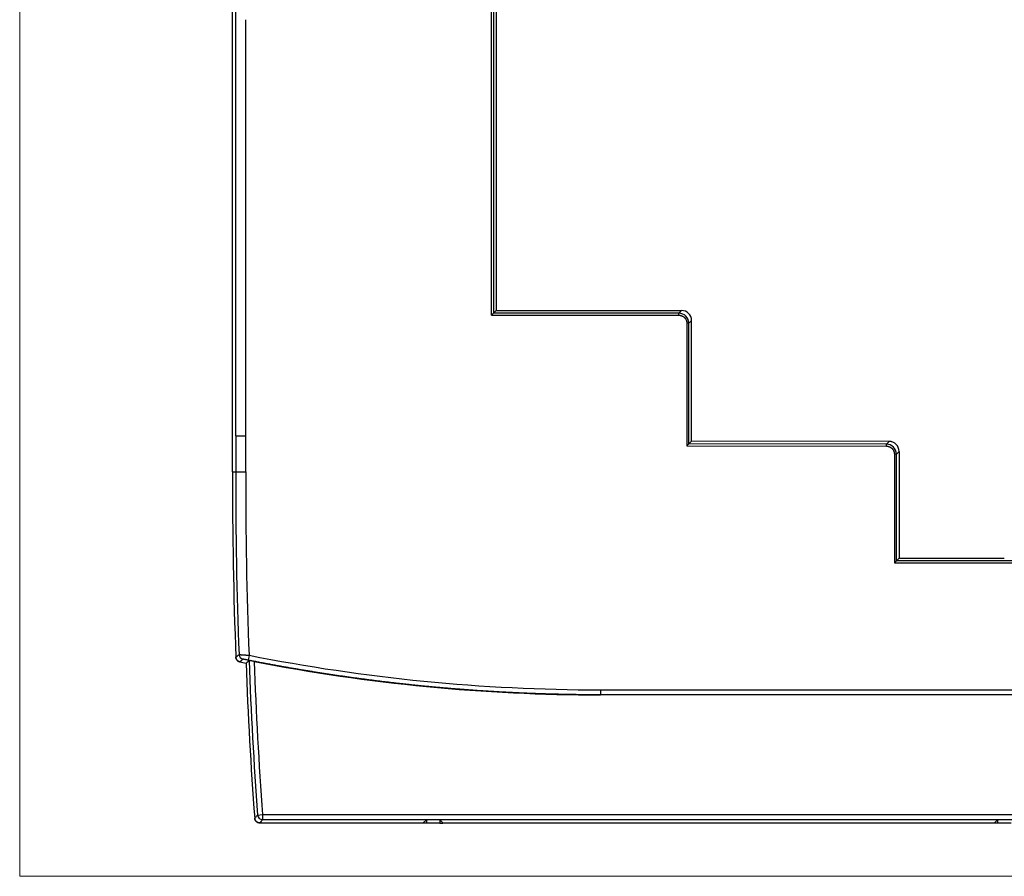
# Model space of a CAD drawing. Header units: millimetres. Extents: x 20 to 821, y 20 to 574.
# Tile 12 of 15: x 624 to 723, y 206 to 292. Entities that reach past the tile are written whole.
import ezdxf

# ---------------------------------------------------------------- set-up
doc = ezdxf.new("R2010")
doc.units = ezdxf.units.MM
doc.layers.add('1', color=7, linetype='Continuous', true_color=0xffffff)

msp = doc.modelspace()

# ---------------------------------------------------------------- linework, layer by layer
at = {"layer": '1', "color": 8, "linetype": 'Continuous', "lineweight": 18}
for q in [(624.5, 387.667), (821, 206.333)]:
    msp.add_line((624.5, 206.333), q, dxfattribs=at)
at = {"layer": '1', "color": 18, "linetype": 'Continuous', "lineweight": 25}
for p, q in [((645.748, 246.693), (645.748, 327.293)), ((671.582, 262.322), (671.573, 315.264)), ((671.773, 315.064), (671.782, 262.521)), ((672.043, 314.791), (672.052, 262.794)), ((671.582, 262.322), (671.782, 262.521)), ((671.782, 262.521), (672.052, 262.791)), ((690.272, 262.518), (671.782, 262.521)), ((672.052, 262.794), (690.542, 262.791)), ((672.052, 262.794), (672.052, 262.791)), ((672.052, 262.791), (690.542, 262.788)), ((690.272, 262.518), (690.542, 262.788)), ((690.272, 262.318), (690.272, 262.518)), ((671.582, 262.322), (690.272, 262.318)), ((691.072, 261.518), (691.07, 249.272)), ((691.272, 261.518), (691.072, 261.518)), ((691.27, 249.472), (691.272, 261.518)), ((691.541, 261.788), (691.272, 261.518)), ((691.539, 249.741), (691.541, 261.788)), ((646.071, 250.293), (646.071, 246.693)), ((647.071, 246.69), (647.071, 250.293)), ((691.27, 249.472), (691.539, 249.741)), ((711.25, 249.722), (691.539, 249.741)), ((710.98, 249.452), (711.25, 249.722)), ((711.25, 249.722), (711.251, 249.722)), ((691.07, 249.272), (691.27, 249.472)), ((691.07, 249.272), (710.98, 249.252)), ((710.98, 249.452), (691.27, 249.472)), ((710.98, 249.252), (710.98, 249.452)), ((712.249, 248.722), (711.979, 248.452)), ((712.249, 248.722), (712.247, 238.077)), ((712.25, 248.722), (712.248, 238.077)), ((711.779, 248.452), (711.777, 237.608)), ((711.979, 248.452), (711.779, 248.452)), ((711.977, 237.808), (711.979, 248.452)), ((711.777, 237.608), (711.977, 237.808)), ((711.977, 237.808), (712.247, 238.077)), ((733.523, 237.804), (711.977, 237.808)), ((712.247, 238.077), (712.248, 238.077)), ((712.248, 238.077), (722.75, 238.075)), ((711.777, 237.608), (733.723, 237.604)), ((682.45, 224.938), (763.05, 224.938)), ((763.05, 224.438), (682.45, 224.438)), ((648.24, 212.447), (648.738, 212.484)), ((648.738, 212.484), (648.738, 211.984)), ((648.738, 212.484), (796.762, 212.484)), ((648.447, 211.67), (664.776, 211.67)), ((648.447, 211.67), (664.776, 211.67)), ((796.762, 211.984), (648.738, 211.984)), ((664.776, 211.67), (665.081, 211.976)), ((664.776, 211.67), (664.776, 211.67)), ((664.776, 211.64), (664.776, 211.67)), ((665.081, 211.64), (664.776, 211.64)), ((665.081, 211.976), (665.081, 211.64)), ((666.419, 211.976), (665.081, 211.976)), ((666.419, 211.64), (665.081, 211.64)), ((666.419, 211.976), (666.419, 211.64)), ((666.419, 211.976), (666.724, 211.67)), ((666.419, 211.64), (666.724, 211.64)), ((666.724, 211.67), (721.776, 211.67)), ((666.724, 211.64), (666.724, 211.67)), ((666.724, 211.67), (666.724, 211.67)), ((666.724, 211.67), (721.776, 211.67)), ((721.776, 211.67), (722.081, 211.976)), ((721.776, 211.67), (721.776, 211.67)), ((721.776, 211.64), (721.776, 211.67)), ((722.081, 211.64), (721.776, 211.64)), ((722.081, 211.976), (722.081, 211.64)), ((723.419, 211.976), (722.081, 211.976)), ((723.419, 211.64), (722.081, 211.64))]:
    msp.add_line(p, q, dxfattribs=at)
for centre, radius, start, end in [((1054.793, 244.599), 409.05, 179.70671, 182.2977), ((1054.793, 244.599), 408.727, 179.70648, 182.26248), ((1054.793, 244.599), 407.727, 179.70612, 182.2782), ((1022.827, 240.73), 375.968, 182.00045, 182.00071), ((1022.827, 240.73), 375.968, 182.00071, 184.36237), ((1022.827, 240.73), 375.654, 181.96286, 184.31789), ((1022.827, 240.73), 375.154, 181.97925, 184.31789)]:
    msp.add_arc(centre, radius, start, end, dxfattribs=at)
for centre, major_axis, ratio, start_param, end_param in [((690.541, 261.791), (-0.707, -0.707), 0.999805, 2.356292, 3.926893), ((690.541, 261.788), (-0.707, -0.707), 0.999805, 2.359592, 3.926893), ((690.541, 261.788), (-0.707, -0.707), 0.999805, 2.356292, 2.359592), ((711.25, 248.722), (-0.708, -0.707), 0.999805, 2.356703, 3.926482), ((711.249, 248.722), (-0.708, -0.707), 0.999805, 2.356702, 3.924782), ((646.884, 228.483), (-0.322, 0.382), 0.999756, 0.909893, 2.242298), ((682.517, 405.52), (-12.103, -180.173), 0.999848, 6.154457, 6.349898), ((682.495, 405.189), (-12.137, -180.672), 0.999848, 6.149968, 6.15344), ((682.481, 405.192), (-24.243, -179.45), 0.999848, 6.217261, 6.220734), ((682.517, 405.511), (-12.137, -180.672), 0.999848, 6.157872, 6.349902), ((648.738, 212.484), (-0.367, 0.34), 0.999717, 0.82322, 2.318373)]:
    msp.add_ellipse(centre, major_axis=major_axis, ratio=ratio, start_param=start_param, end_param=end_param, dxfattribs=at)
for points, degree in [([(646.071, 288.693), (646.071, 327.293)], 1), ([(647.071, 288.693), (647.071, 289.731), (647.071, 290.768), (647.071, 291.806)], 3), ([(646.071, 250.293), (646.071, 288.693)], 1), ([(647.071, 250.293), (647.071, 263.093), (647.071, 275.893), (647.071, 288.693)], 3), ([(691.272, 261.518), (691.272, 262.063), (690.817, 262.518), (690.272, 262.518)], 3), ([(711.979, 248.452), (711.979, 248.997), (711.525, 249.452), (710.98, 249.452)], 3), ([(645.748, 246.693), (645.856, 246.693), (645.964, 246.693), (646.071, 246.693)], 3), ([(646.072, 228.199), (646.176, 228.287), (646.28, 228.375), (646.385, 228.463)], 3), ([(646.072, 228.198), (646.072, 228.198), (646.072, 228.199), (646.072, 228.199)], 3), ([(646.786, 227.993), (646.681, 227.905), (646.576, 227.817), (646.472, 227.73)], 3), ([(647.388, 228.391), (647.338, 228.137), (647.292, 227.906), (647.291, 227.901)], 3), ([(647.088, 227.606), (647.19, 227.691), (647.292, 227.777), (647.394, 227.863)], 3), ([(647.948, 212.132), (647.948, 212.132), (647.948, 212.132), (647.948, 212.132)], 3), ([(648.738, 211.984), (648.641, 211.879), (648.544, 211.775), (648.447, 211.67)], 3)]:
    msp.add_open_spline(points, degree=degree, dxfattribs=at)
for points, knots in [([(690.272, 262.318), (690.277, 262.318), (690.286, 262.318), (690.301, 262.318), (690.316, 262.317), (690.332, 262.316), (690.347, 262.315), (690.363, 262.313), (690.38, 262.311), (690.397, 262.309), (690.414, 262.306), (690.431, 262.302), (690.448, 262.299), (690.466, 262.294), (690.484, 262.29), (690.503, 262.284), (690.521, 262.278), (690.54, 262.272), (690.559, 262.265), (690.601, 262.248), (690.662, 262.219), (690.733, 262.173), (690.79, 262.129), (690.838, 262.084), (690.882, 262.037), (690.927, 261.979), (690.972, 261.908), (691.004, 261.843), (691.024, 261.79), (691.036, 261.757), (691.045, 261.724), (691.053, 261.691), (691.059, 261.66), (691.064, 261.63), (691.068, 261.6), (691.07, 261.572), (691.071, 261.545), (691.072, 261.527), (691.072, 261.518)], [0, 0, 0, 0, 0.011414, 0.023122, 0.035123, 0.047416, 0.06, 0.072875, 0.086039, 0.099493, 0.113237, 0.127271, 0.141596, 0.156211, 0.171118, 0.186318, 0.201812, 0.217601, 0.233686, 0.25007, 0.326443, 0.393468, 0.451302, 0.500006, 0.548694, 0.606523, 0.673553, 0.749942, 0.779215, 0.807526, 0.834885, 0.861296, 0.886765, 0.911295, 0.934886, 0.957536, 0.979243, 1, 1, 1, 1]), ([(646.068, 250.293), (646.07, 250.293), (646.078, 250.293), (646.105, 250.293), (646.125, 250.293), (646.176, 250.293), (646.207, 250.293), (646.28, 250.293), (646.321, 250.293), (646.413, 250.293), (646.463, 250.293), (646.57, 250.293), (646.627, 250.293), (646.746, 250.293), (646.807, 250.293), (646.933, 250.293), (646.998, 250.293), (647.062, 250.293)], [0, 0, 0, 0, 0.125, 0.125, 0.25, 0.25, 0.375, 0.375, 0.5, 0.5, 0.625, 0.625, 0.75, 0.75, 0.875, 0.875, 1, 1, 1, 1]), ([(710.98, 249.252), (710.985, 249.252), (710.994, 249.252), (711.009, 249.252), (711.024, 249.251), (711.04, 249.25), (711.055, 249.249), (711.071, 249.247), (711.088, 249.245), (711.104, 249.243), (711.121, 249.24), (711.139, 249.236), (711.156, 249.233), (711.174, 249.228), (711.192, 249.224), (711.211, 249.218), (711.229, 249.212), (711.248, 249.206), (711.267, 249.199), (711.309, 249.182), (711.369, 249.153), (711.441, 249.107), (711.498, 249.063), (711.546, 249.018), (711.59, 248.971), (711.635, 248.913), (711.68, 248.842), (711.711, 248.777), (711.732, 248.725), (711.743, 248.691), (711.753, 248.658), (711.76, 248.626), (711.767, 248.594), (711.772, 248.564), (711.775, 248.534), (711.777, 248.506), (711.779, 248.479), (711.779, 248.461), (711.779, 248.452)], [0, 0, 0, 0, 0.011408, 0.023111, 0.035107, 0.047396, 0.059977, 0.072849, 0.086012, 0.099465, 0.113209, 0.127244, 0.141569, 0.156186, 0.171096, 0.186299, 0.201797, 0.21759, 0.23368, 0.250069, 0.326433, 0.393456, 0.451293, 0.500006, 0.548703, 0.606535, 0.673563, 0.749942, 0.779225, 0.807544, 0.834908, 0.861323, 0.886793, 0.911322, 0.934909, 0.957554, 0.979253, 1, 1, 1, 1]), ([(646.071, 246.693), (646.073, 246.693), (646.08, 246.693), (646.1, 246.693), (646.109, 246.693), (646.128, 246.693), (646.14, 246.693), (646.178, 246.693), (646.209, 246.692), (646.264, 246.692), (646.283, 246.692), (646.325, 246.692), (646.347, 246.692), (646.416, 246.692), (646.466, 246.692), (646.534, 246.692), (646.548, 246.692), (646.576, 246.692), (646.619, 246.691), (646.692, 246.691), (646.752, 246.691), (646.814, 246.691), (646.846, 246.691), (646.91, 246.691), (646.942, 246.691), (646.991, 246.69), (647.007, 246.69), (647.039, 246.69), (647.055, 246.69), (647.071, 246.69)], [0, 0, 0, 0, 0.125, 0.125, 0.1875, 0.1875, 0.25, 0.25, 0.375, 0.375, 0.4375, 0.4375, 0.5, 0.5, 0.625, 0.625, 0.65625, 0.65625, 0.6875, 0.75, 0.8125, 0.8125, 0.875, 0.875, 0.9375, 0.9375, 0.96875, 0.96875, 1, 1, 1, 1]), ([(646.072, 228.198), (646.073, 228.17), (646.08, 228.115), (646.096, 228.062), (646.116, 228.01), (646.128, 227.985), (646.156, 227.937), (646.173, 227.915), (646.2, 227.883), (646.209, 227.873), (646.229, 227.853), (646.239, 227.844), (646.271, 227.817), (646.293, 227.801), (646.329, 227.78), (646.342, 227.773), (646.367, 227.761), (646.379, 227.756), (646.418, 227.741), (646.444, 227.733), (646.472, 227.728)], [0, 0, 0, 0, 0.125, 0.25, 0.25, 0.375, 0.375, 0.5, 0.5, 0.5625, 0.5625, 0.625, 0.625, 0.75, 0.75, 0.8125, 0.8125, 0.875, 0.875, 1, 1, 1, 1]), ([(646.472, 227.73), (646.444, 227.735), (646.391, 227.751), (646.342, 227.774), (646.294, 227.803), (646.271, 227.819), (646.229, 227.854), (646.209, 227.873), (646.182, 227.905), (646.174, 227.916), (646.157, 227.939), (646.15, 227.95), (646.129, 227.985), (646.116, 228.01), (646.101, 228.049), (646.097, 228.062), (646.089, 228.089), (646.085, 228.102), (646.077, 228.142), (646.073, 228.17), (646.072, 228.198)], [0, 0, 0, 0, 0.125, 0.25, 0.25, 0.375, 0.375, 0.5, 0.5, 0.5625, 0.5625, 0.625, 0.625, 0.75, 0.75, 0.8125, 0.8125, 0.875, 0.875, 1, 1, 1, 1]), ([(646.385, 228.463), (646.385, 228.463), (646.385, 228.464), (646.386, 228.464), (646.387, 228.464), (646.388, 228.464), (646.389, 228.464), (646.391, 228.464), (646.393, 228.463), (646.395, 228.463), (646.398, 228.463), (646.401, 228.463), (646.404, 228.463), (646.408, 228.463), (646.412, 228.462), (646.416, 228.462), (646.42, 228.462), (646.425, 228.461), (646.43, 228.461), (646.436, 228.46), (646.442, 228.46), (646.448, 228.46), (646.455, 228.459), (646.462, 228.458), (646.469, 228.458), (646.477, 228.457), (646.485, 228.457), (646.494, 228.456), (646.502, 228.455), (646.512, 228.455), (646.521, 228.454), (646.532, 228.453), (646.542, 228.452), (646.553, 228.452), (646.564, 228.451), (646.576, 228.45), (646.588, 228.449), (646.601, 228.448), (646.614, 228.447), (646.627, 228.446), (646.641, 228.445), (646.655, 228.444), (646.67, 228.443), (646.685, 228.442), (646.7, 228.441), (646.716, 228.44), (646.733, 228.439), (646.749, 228.438), (646.766, 228.436), (646.784, 228.435), (646.802, 228.434), (646.82, 228.433), (646.839, 228.431), (646.858, 228.43), (646.877, 228.429), (646.897, 228.427), (646.918, 228.426), (646.938, 228.424), (646.959, 228.423), (646.981, 228.421), (647.002, 228.42), (647.024, 228.418), (647.047, 228.417), (647.069, 228.415), (647.092, 228.413), (647.116, 228.412), (647.139, 228.41), (647.163, 228.408), (647.187, 228.407), (647.212, 228.405), (647.236, 228.403), (647.261, 228.401), (647.286, 228.399), (647.311, 228.397), (647.337, 228.395), (647.362, 228.393), (647.38, 228.392), (647.388, 228.391)], [0, 0, 0, 0, 0.010107, 0.0203, 0.030579, 0.040944, 0.051395, 0.061932, 0.072556, 0.083266, 0.094063, 0.104946, 0.115915, 0.126971, 0.138114, 0.149344, 0.16066, 0.172063, 0.183553, 0.19513, 0.206794, 0.218546, 0.230384, 0.242309, 0.254321, 0.266421, 0.278608, 0.290883, 0.303244, 0.315693, 0.32823, 0.340854, 0.353565, 0.366365, 0.379251, 0.392226, 0.405288, 0.418437, 0.431675, 0.445, 0.458413, 0.471914, 0.485503, 0.49918, 0.512944, 0.526797, 0.540738, 0.554766, 0.568883, 0.583088, 0.597381, 0.611762, 0.626231, 0.640788, 0.655434, 0.670168, 0.68499, 0.6999, 0.714899, 0.729986, 0.745161, 0.760425, 0.775777, 0.791218, 0.806747, 0.822364, 0.83807, 0.853864, 0.869747, 0.885719, 0.901779, 0.917928, 0.934165, 0.950491, 0.966905, 0.983408, 1, 1, 1, 1]), ([(647.291, 227.901), (647.287, 227.902), (647.279, 227.903), (647.268, 227.905), (647.257, 227.908), (647.245, 227.91), (647.234, 227.912), (647.223, 227.914), (647.211, 227.916), (647.2, 227.919), (647.189, 227.921), (647.178, 227.923), (647.167, 227.925), (647.156, 227.927), (647.145, 227.929), (647.134, 227.931), (647.124, 227.934), (647.113, 227.936), (647.076, 227.943), (647.014, 227.955), (646.95, 227.966), (646.905, 227.975), (646.875, 227.98), (646.849, 227.985), (646.831, 227.987), (646.819, 227.989), (646.812, 227.99), (646.805, 227.991), (646.8, 227.992), (646.795, 227.993), (646.791, 227.993), (646.788, 227.993), (646.786, 227.993), (646.786, 227.993), (646.786, 227.993)], [0, 0, 0, 0, 0.014894, 0.029727, 0.044508, 0.059243, 0.073939, 0.088603, 0.103242, 0.117863, 0.132474, 0.147082, 0.161694, 0.176317, 0.190958, 0.205625, 0.220324, 0.235063, 0.249849, 0.375126, 0.499347, 0.562472, 0.624746, 0.686785, 0.74921, 0.777143, 0.804928, 0.832621, 0.860278, 0.887956, 0.915712, 0.943601, 0.971679, 1, 1, 1, 1]), ([(682.45, 224.441), (682.377, 224.441), (682.23, 224.441), (682.011, 224.442), (681.791, 224.442), (681.572, 224.443), (681.352, 224.445), (681.133, 224.446), (680.913, 224.448), (680.693, 224.45), (680.474, 224.452), (680.254, 224.455), (680.035, 224.458), (679.815, 224.461), (679.596, 224.464), (679.376, 224.468), (679.156, 224.472), (678.937, 224.476), (678.717, 224.481), (678.498, 224.486), (678.278, 224.491), (678.059, 224.496), (677.839, 224.501), (677.62, 224.507), (677.4, 224.513), (677.18, 224.52), (676.961, 224.526), (676.741, 224.533), (676.522, 224.54), (676.302, 224.548), (676.083, 224.555), (675.863, 224.563), (675.644, 224.571), (675.424, 224.58), (675.205, 224.589), (674.985, 224.598), (674.766, 224.607), (674.547, 224.616), (674.327, 224.626), (674.108, 224.636), (673.888, 224.647), (673.669, 224.657), (673.449, 224.668), (673.23, 224.679), (673.011, 224.691), (672.791, 224.702), (672.572, 224.714), (672.353, 224.726), (672.133, 224.739), (671.914, 224.752), (671.695, 224.765), (671.475, 224.778), (671.256, 224.791), (671.037, 224.805), (670.818, 224.819), (670.598, 224.834), (670.379, 224.848), (670.16, 224.863), (669.941, 224.878), (669.721, 224.894), (669.502, 224.909), (669.283, 224.925), (669.064, 224.941), (668.845, 224.958), (668.626, 224.974), (668.407, 224.991), (668.188, 225.009), (667.969, 225.026), (667.75, 225.044), (667.531, 225.062), (667.312, 225.08), (667.093, 225.099), (666.874, 225.118), (666.655, 225.137), (666.436, 225.156), (666.217, 225.176), (665.998, 225.196), (665.779, 225.216), (665.56, 225.237), (665.342, 225.257), (665.123, 225.278), (664.904, 225.299), (664.685, 225.321), (664.467, 225.343), (664.248, 225.365), (664.029, 225.387), (663.811, 225.41), (663.592, 225.433), (663.374, 225.456), (663.155, 225.479), (662.936, 225.503), (662.718, 225.527), (662.499, 225.551), (662.281, 225.575), (662.063, 225.6), (661.844, 225.625), (661.626, 225.65), (661.407, 225.676), (661.189, 225.701), (660.971, 225.727), (660.753, 225.754), (660.534, 225.78), (660.316, 225.807), (660.098, 225.834), (659.88, 225.861), (659.662, 225.889), (659.444, 225.917), (659.226, 225.945), (659.008, 225.974), (658.79, 226.002), (658.572, 226.031), (658.354, 226.06), (658.136, 226.09), (657.918, 226.12), (657.7, 226.15), (657.482, 226.18), (657.265, 226.21), (657.047, 226.241), (656.829, 226.272), (656.612, 226.304), (656.394, 226.335), (656.177, 226.367), (655.959, 226.399), (655.742, 226.432), (655.524, 226.464), (655.307, 226.497), (655.089, 226.53), (654.872, 226.564), (654.655, 226.598), (654.437, 226.631), (654.22, 226.666), (654.003, 226.7), (653.786, 226.735), (653.569, 226.77), (653.352, 226.805), (653.134, 226.841), (652.917, 226.877), (652.701, 226.913), (652.484, 226.949), (652.267, 226.986), (652.05, 227.023), (651.833, 227.06), (651.616, 227.097), (651.4, 227.135), (651.183, 227.173), (650.966, 227.211), (650.75, 227.249), (650.533, 227.288), (650.317, 227.327), (650.1, 227.366), (649.884, 227.406), (649.668, 227.446), (649.451, 227.486), (649.235, 227.526), (649.019, 227.567), (648.803, 227.608), (648.587, 227.649), (648.371, 227.69), (648.155, 227.732), (647.939, 227.773), (647.723, 227.816), (647.507, 227.858), (647.363, 227.887), (647.291, 227.901)], [0, 0, 0, 0, 0.006205, 0.01241, 0.018615, 0.02482, 0.031025, 0.037231, 0.043436, 0.049642, 0.055847, 0.062053, 0.068259, 0.074464, 0.08067, 0.086876, 0.093082, 0.099288, 0.105495, 0.111701, 0.117907, 0.124114, 0.13032, 0.136527, 0.142733, 0.14894, 0.155147, 0.161354, 0.167561, 0.173768, 0.179975, 0.186182, 0.192389, 0.198597, 0.204804, 0.211012, 0.217219, 0.223427, 0.229635, 0.235842, 0.24205, 0.248258, 0.254466, 0.260675, 0.266883, 0.273091, 0.279299, 0.285508, 0.291716, 0.297925, 0.304134, 0.310342, 0.316551, 0.32276, 0.328969, 0.335178, 0.341387, 0.347597, 0.353806, 0.360015, 0.366225, 0.372434, 0.378644, 0.384854, 0.391063, 0.397273, 0.403483, 0.409693, 0.415903, 0.422113, 0.428324, 0.434534, 0.440744, 0.446955, 0.453165, 0.459376, 0.465587, 0.471798, 0.478008, 0.484219, 0.49043, 0.496641, 0.502853, 0.509064, 0.515275, 0.521487, 0.527698, 0.53391, 0.540121, 0.546333, 0.552545, 0.558757, 0.564969, 0.571181, 0.577393, 0.583605, 0.589817, 0.59603, 0.602242, 0.608455, 0.614667, 0.62088, 0.627093, 0.633305, 0.639518, 0.645731, 0.651944, 0.658157, 0.664371, 0.670584, 0.676797, 0.683011, 0.689224, 0.695438, 0.701652, 0.707865, 0.714079, 0.720293, 0.726507, 0.732721, 0.738935, 0.745149, 0.751364, 0.757578, 0.763793, 0.770007, 0.776222, 0.782436, 0.788651, 0.794866, 0.801081, 0.807296, 0.813511, 0.819726, 0.825941, 0.832157, 0.838372, 0.844588, 0.850803, 0.857019, 0.863235, 0.86945, 0.875666, 0.881882, 0.888098, 0.894314, 0.90053, 0.906747, 0.912963, 0.919179, 0.925396, 0.931613, 0.937829, 0.944046, 0.950263, 0.95648, 0.962697, 0.968914, 0.975131, 0.981348, 0.987565, 0.993783, 1, 1, 1, 1]), ([(647.897, 227.773), (647.865, 227.779), (647.833, 227.785), (647.786, 227.794), (647.77, 227.797), (647.739, 227.803), (647.724, 227.806), (647.679, 227.814), (647.65, 227.82), (647.609, 227.827), (647.596, 227.83), (647.571, 227.834), (647.558, 227.837), (647.523, 227.843), (647.502, 227.847), (647.479, 227.851), (647.474, 227.851), (647.466, 227.853), (647.461, 227.854), (647.449, 227.856), (647.442, 227.857), (647.423, 227.86), (647.412, 227.861), (647.402, 227.863), (647.399, 227.863), (647.395, 227.863), (647.394, 227.863), (647.394, 227.863)], [0, 0, 0, 0, 0.125, 0.125, 0.1875, 0.1875, 0.25, 0.25, 0.375, 0.375, 0.4375, 0.4375, 0.5, 0.5, 0.625, 0.625, 0.65625, 0.65625, 0.6875, 0.6875, 0.75, 0.75, 0.875, 0.875, 0.9375, 0.9375, 1, 1, 1, 1]), ([(682.45, 224.938), (682.45, 224.905), (682.45, 224.873), (682.45, 224.809), (682.45, 224.777), (682.45, 224.717), (682.45, 224.688), (682.45, 224.634), (682.45, 224.609), (682.45, 224.563), (682.45, 224.542), (682.45, 224.505), (682.45, 224.49), (682.45, 224.464), (682.45, 224.455), (682.45, 224.441), (682.45, 224.438), (682.45, 224.438)], [0, 0, 0, 0, 0.125, 0.125, 0.25, 0.25, 0.375, 0.375, 0.5, 0.5, 0.625, 0.625, 0.75, 0.75, 0.875, 0.875, 1, 1, 1, 1]), ([(647.948, 212.132), (647.954, 212.138), (647.959, 212.143), (647.986, 212.173), (648.008, 212.196), (648.099, 212.295), (648.169, 212.371), (648.24, 212.447)], [0, 0, 0, 0, 0.055513, 0.055513, 0.277564, 0.277564, 1, 1, 1, 1]), ([(647.948, 212.132), (647.951, 212.1), (647.956, 212.07), (647.968, 212.025), (647.973, 212.01), (647.984, 211.981), (647.99, 211.966), (648.01, 211.924), (648.026, 211.898), (648.054, 211.86), (648.064, 211.848), (648.084, 211.825), (648.095, 211.814), (648.13, 211.782), (648.154, 211.763), (648.194, 211.738), (648.207, 211.731), (648.235, 211.716), (648.25, 211.71), (648.293, 211.693), (648.323, 211.684), (648.369, 211.676), (648.384, 211.674), (648.415, 211.671), (648.431, 211.67), (648.447, 211.67)], [0, 0, 0, 0, 0.125, 0.125, 0.1875, 0.1875, 0.25, 0.25, 0.375, 0.375, 0.4375, 0.4375, 0.5, 0.5, 0.625, 0.625, 0.6875, 0.6875, 0.75, 0.75, 0.875, 0.875, 0.9375, 0.9375, 1, 1, 1, 1]), ([(648.447, 211.67), (648.415, 211.67), (648.384, 211.673), (648.339, 211.681), (648.324, 211.685), (648.294, 211.694), (648.279, 211.699), (648.235, 211.716), (648.208, 211.73), (648.168, 211.754), (648.155, 211.763), (648.13, 211.782), (648.118, 211.792), (648.084, 211.824), (648.064, 211.847), (648.036, 211.885), (648.027, 211.898), (648.011, 211.925), (648.003, 211.938), (647.983, 211.98), (647.972, 212.009), (647.96, 212.054), (647.957, 212.07), (647.951, 212.101), (647.949, 212.116), (647.948, 212.132)], [0, 0, 0, 0, 0.125, 0.125, 0.1875, 0.1875, 0.25, 0.25, 0.375, 0.375, 0.4375, 0.4375, 0.5, 0.5, 0.625, 0.625, 0.6875, 0.6875, 0.75, 0.75, 0.875, 0.875, 0.9375, 0.9375, 1, 1, 1, 1])]:
    msp.add_open_spline(points, degree=3, knots=knots, dxfattribs=at)

doc.saveas('drawing.dxf')
